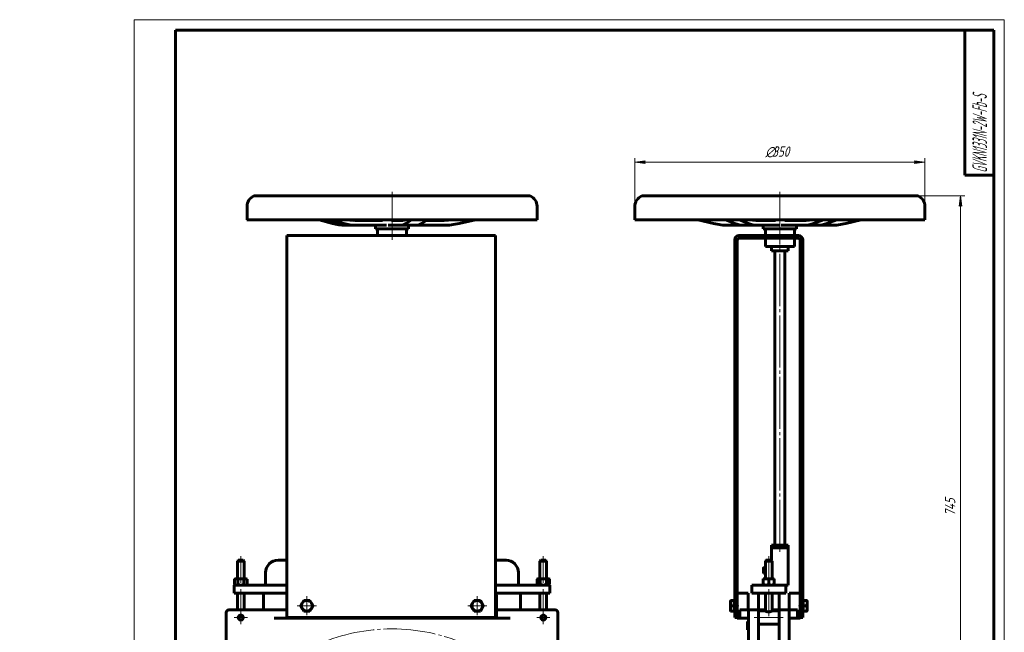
# Model space of a CAD drawing. Header units: millimetres. Extents: x -60 to 420, y 0 to 594.
# Tile 3 of 3: x -55 to 420, y 298 to 594. Entities that reach past the tile are written whole.
import ezdxf

# ---------------------------------------------------------------- set-up
doc = ezdxf.new("R2010")
doc.units = ezdxf.units.MM
for name, pattern in [('K5LT_AXLED', [29.668606, 25.168606, -1.5, 1.5, -1.5]), ('K5LT_BASIC', [0]), ('K5LT_THIN', [0])]:
    doc.linetypes.add(name, pattern=pattern)
doc.layers.add('Системный слой', color=7, linetype='Continuous')
doc.layers.add('Системный слой (1)', color=7, linetype='Continuous', true_color=0x6c6c6c)
doc.styles.add('KDIMTEXTSTYLE', font='GOST_AU.SHX', dxfattribs={"width": 0.96, "oblique": 15, "height": 5})
doc.styles.add('KTEXTSTYLE', font='GOST_AU.SHX', dxfattribs={"width": 0.56, "height": 5})
doc.dimstyles.new('KDIMSTYLE (0.40)', dxfattribs={"dimtxt": 5, "dimasz": 1, "dimexe": 2, "dimexo": 0, "dimgap": 1, "dimtad": 1, "dimlfac": 2.5, "dimtxsty": 'KDIMTEXTSTYLE', "dimsah": 1, "dimcen": 0, "dimdle": 1, "dimadec": 0, "dimazin": 0, "dimtfac": 0.667, "dimtmove": 0, "dimatfit": 3, "dimfxl": 1, "dimtvp": 1, "dimtolj": 1, "dimtzin": 0, "dimarcsym": 0})

# ---------------------------------------------------------------- blocks, each defined once
blk = doc.blocks.new('U0')
at = {"layer": 'Системный слой (1)', "color": 143, "linetype": 'K5LT_BASIC', "lineweight": 60, "true_color": 0x33acca}
for p, q in [((104.36, 497.27), (103.32, 497.42)), ((105.47, 497.17), (104.36, 497.27)), ((106.05, 497.14), (105.47, 497.17)), ((106.35, 497.13), (106.05, 497.14)), ((106.49, 497.13), (106.35, 497.13)), ((106.56, 497.13), (106.49, 497.13)), ((106.6, 497.13), (106.56, 497.13)), ((106.62, 497.13), (106.6, 497.13)), ((106.63, 497.13), (106.62, 497.13)), ((106.64, 497.13), (106.63, 497.13)), ((106.63, 497.13), (106.63, 497.13)), ((106.64, 497.13), (106.64, 497.13)), ((106.64, 497.13), (106.64, 497.13)), ((106.64, 497.13), (106.64, 497.13)), ((106.64, 497.13), (106.64, 497.13))]:
    blk.add_line(p, q, dxfattribs=at)
blk = doc.blocks.new('U1')
at = {"layer": 'Системный слой (1)', "color": 143, "linetype": 'K5LT_BASIC', "lineweight": 60, "true_color": 0x33acca}
for p, q in [((116.51, 497.32), (116.51, 497.42)), ((116.51, 492.97), (116.51, 494.73))]:
    blk.add_line(p, q, dxfattribs=at)
blk = doc.blocks.new('U2')
at = {"layer": 'Системный слой (1)', "color": 143, "linetype": 'K5LT_BASIC', "lineweight": 60, "true_color": 0x33acca}
for p, q in [((116.05, 497.13), (106.64, 497.13)), ((119.91, 497.13), (116.05, 497.13))]:
    blk.add_line(p, q, dxfattribs=at)
blk = doc.blocks.new('U3')
at = {"layer": 'Системный слой (1)', "color": 143, "linetype": 'K5LT_BASIC', "lineweight": 60, "true_color": 0x33acca}
for p, q in [((116.05, 497.13), (116.29, 497.18)), ((116.05, 497.13), (116.05, 497.13)), ((116.29, 497.18), (116.48, 497.29)), ((116.48, 497.29), (116.59, 497.42))]:
    blk.add_line(p, q, dxfattribs=at)
blk = doc.blocks.new('U4')
at = {"layer": 'Системный слой (1)', "color": 143, "linetype": 'K5LT_BASIC', "lineweight": 60, "true_color": 0x33acca}
for p, q in [((116.18, 497.17), (115.96, 497.13)), ((115.96, 497.13), (115.96, 497.13)), ((116.38, 497.27), (116.18, 497.17)), ((116.51, 497.41), (116.38, 497.27))]:
    blk.add_line(p, q, dxfattribs=at)
blk = doc.blocks.new('U5')
at = {"layer": 'Системный слой (1)', "color": 143, "linetype": 'K5LT_BASIC', "lineweight": 60, "true_color": 0x33acca}
for p, q in [((149.28, 497.13), (149.28, 497.13)), ((149.28, 497.13), (149.28, 497.13)), ((149.28, 497.13), (149.28, 497.13)), ((149.28, 497.13), (149.28, 497.13)), ((149.28, 497.13), (149.29, 497.13)), ((149.29, 497.13), (149.29, 497.13)), ((149.29, 497.13), (149.3, 497.13)), ((149.3, 497.13), (149.32, 497.13)), ((149.32, 497.13), (149.36, 497.13)), ((149.36, 497.13), (149.44, 497.13)), ((149.44, 497.13), (149.59, 497.13)), ((149.59, 497.13), (149.9, 497.14)), ((149.9, 497.14), (150.52, 497.15)), ((150.52, 497.15), (151.77, 497.23)), ((151.77, 497.23), (153.16, 497.38)), ((153.16, 497.38), (153.47, 497.42))]:
    blk.add_line(p, q, dxfattribs=at)
blk = doc.blocks.new('U6')
at = {"layer": 'Системный слой (1)', "color": 143, "linetype": 'K5LT_BASIC', "lineweight": 60, "true_color": 0x33acca}
for p, q in [((129.62, 497.13), (129.62, 497.13)), ((129.62, 497.13), (129.62, 497.13)), ((129.62, 497.13), (129.62, 497.13)), ((129.62, 497.13), (129.62, 497.13)), ((129.62, 497.13), (129.62, 497.13)), ((129.62, 497.13), (129.62, 497.13)), ((129.62, 497.13), (129.62, 497.13)), ((129.62, 497.13), (129.63, 497.13)), ((129.63, 497.13), (129.65, 497.13)), ((129.65, 497.13), (129.68, 497.13)), ((129.68, 497.13), (129.73, 497.13)), ((129.73, 497.13), (129.85, 497.14)), ((129.85, 497.14), (130.09, 497.17)), ((130.09, 497.17), (130.49, 497.28)), ((130.49, 497.28), (130.83, 497.42))]:
    blk.add_line(p, q, dxfattribs=at)
blk = doc.blocks.new('U7')
at = {"layer": 'Системный слой (1)', "color": 143, "linetype": 'K5LT_BASIC', "lineweight": 60, "true_color": 0x33acca}
for p, q in [((54.51, 497.42), (54.53, 497.42)), ((54.53, 497.42), (194.51, 497.42))]:
    blk.add_line(p, q, dxfattribs=at)
blk = doc.blocks.new('U8')
at = {"layer": 'Системный слой (1)', "color": 143, "linetype": 'K5LT_BASIC', "lineweight": 60, "true_color": 0x33acca}
for p, q in [((116.51, 492.97), (124.67, 492.97)), ((124.67, 492.97), (132.51, 492.97))]:
    blk.add_line(p, q, dxfattribs=at)
blk = doc.blocks.new('U9')
at = {"layer": 'Системный слой (1)', "color": 143, "linetype": 'K5LT_BASIC', "lineweight": 60, "true_color": 0x33acca}
for p, q in [((55.9, 317.08), (73.75, 317.08)), ((174.48, 317.08), (193.13, 317.08))]:
    blk.add_line(p, q, dxfattribs=at)
blk = doc.blocks.new('U10')
at = {"layer": 'Системный слой (1)', "color": 30, "linetype": 'K5LT_AXLED', "lineweight": 18, "true_color": 0xff8000}
for q in [(48.31, 305.35), (51.51, 308.55), (54.71, 305.35), (51.51, 302.15)]:
    blk.add_line((51.51, 305.35), q, dxfattribs=at)
blk = doc.blocks.new('U11')
at = {"layer": 'Системный слой (1)', "color": 30, "linetype": 'K5LT_AXLED', "lineweight": 18, "true_color": 0xff8000}
for q in [(83.39, 315.68), (78.79, 311.08), (87.99, 311.08), (83.39, 306.48)]:
    blk.add_line((83.39, 311.08), q, dxfattribs=at)
blk = doc.blocks.new('U12')
at = {"layer": 'Системный слой (1)', "color": 30, "linetype": 'K5LT_AXLED', "lineweight": 18, "true_color": 0xff8000}
for q in [(165.63, 315.68), (161.03, 311.08), (170.23, 311.08), (165.63, 306.48)]:
    blk.add_line((165.63, 311.08), q, dxfattribs=at)
blk = doc.blocks.new('U13')
at = {"layer": 'Системный слой (1)', "color": 30, "linetype": 'K5LT_AXLED', "lineweight": 18, "true_color": 0xff8000}
for q in [(194.31, 305.35), (197.51, 308.55), (200.71, 305.35), (197.51, 302.15)]:
    blk.add_line((197.51, 305.35), q, dxfattribs=at)
blk = doc.blocks.new('D2')
at = {"layer": 'Системный слой (1)'}
for points in [[(157.71, 254.76), (160.15, 259.17), (156.65, 255.54), (157.48, 255.55)], [(88.88, 162.63), (92.38, 166.26), (91.55, 166.25), (91.32, 167.05)]]:
    blk.add_hatch(color=7, dxfattribs=at).paths.add_polyline_path(points)
at = {"layer": 'Системный слой (1)', "color": 7, "linetype": 'K5LT_THIN', "lineweight": 18, "true_color": 0xffffff}
for p, q in [((160.15, 259.17), (88.88, 162.63)), ((156.65, 255.54), (160.15, 259.17)), ((160.15, 259.17), (157.71, 254.76)), ((157.48, 255.55), (156.65, 255.54)), ((157.71, 254.76), (157.48, 255.55)), ((88.88, 162.63), (91.32, 167.05)), ((91.32, 167.05), (91.55, 166.25)), ((88.88, 162.63), (61.58, 125.66)), ((92.38, 166.26), (88.88, 162.63)), ((91.55, 166.25), (92.38, 166.26))]:
    blk.add_line(p, q, dxfattribs=at)
blk.add_wipeout([(42.15, 126.66), (42.15, 134.04), (58.88, 134.04), (58.88, 126.66)]).dxf.layer = 'Системный слой (1)'
blk.add_line((61.58, 125.66), (40.15, 125.66), dxfattribs=at)
at = {"layer": 'Системный слой (1)', "color": 7, "insert": (42.15, 133.25), "char_height": 5, "attachment_point": 1, "style": 'KTEXTSTYLE'}
blk.add_mtext('\\H5.0;\\W1.000;\\Q15;\\Q15;\\W0.960;DN300', dxfattribs=at)
blk = doc.blocks.new('KDIMARROW_01')
at = {"layer": 'Системный слой'}
blk.add_hatch(color=0, dxfattribs=at).paths.add_polyline_path([(-5, -0.66), (0, 0), (-5, 0.66), (-4.5, 0)])
at = {"layer": 'Системный слой', "color": 0, "linetype": 'K5LT_THIN', "lineweight": 18}
for p, q in [((-4.5, 0), (-5, 0.66)), ((-5, 0.66), (0, 0)), ((0, 0), (-5, -0.66)), ((-5, -0.66), (-4.5, 0))]:
    blk.add_line(p, q, dxfattribs=at)
at = {"layer": 'Системный слой (1)', "color": 0, "linetype": 'K5LT_THIN', "lineweight": 18}
blk.add_line((124.51, 210.9), (124.11, 210.9), dxfattribs=at)
blk = doc.blocks.new('U27')
at = {"layer": 'Системный слой (1)', "color": 143, "linetype": 'K5LT_BASIC', "lineweight": 60, "true_color": 0x33acca}
for p, q in [((311.7, 482.47), (307.7, 482.47)), ((315.7, 482.47), (311.7, 482.47))]:
    blk.add_line(p, q, dxfattribs=at)
blk = doc.blocks.new('U28')
at = {"layer": 'Системный слой (1)', "color": 143, "linetype": 'K5LT_BASIC', "lineweight": 60, "true_color": 0x33acca}
for p, q in [((311.7, 484.47), (304.7, 484.47)), ((318.7, 484.47), (311.7, 484.47))]:
    blk.add_line(p, q, dxfattribs=at)
blk = doc.blocks.new('U29')
at = {"layer": 'Системный слой (1)', "color": 143, "linetype": 'K5LT_BASIC', "lineweight": 60, "true_color": 0x33acca}
for p, q in [((319.19, 497.13), (314.09, 497.13)), ((324.12, 497.13), (319.19, 497.13))]:
    blk.add_line(p, q, dxfattribs=at)
blk = doc.blocks.new('U30')
at = {"layer": 'Системный слой (1)', "color": 143, "linetype": 'K5LT_BASIC', "lineweight": 60, "true_color": 0x33acca}
for p, q in [((308.34, 497.13), (300.11, 497.13)), ((309.63, 497.13), (308.34, 497.13))]:
    blk.add_line(p, q, dxfattribs=at)
blk = doc.blocks.new('U31')
at = {"layer": 'Системный слой (1)', "color": 143, "linetype": 'K5LT_BASIC', "lineweight": 60, "true_color": 0x33acca}
for p, q in [((297.93, 497.38), (297.78, 497.42)), ((298.71, 497.23), (297.93, 497.38)), ((299.41, 497.16), (298.71, 497.23)), ((299.76, 497.14), (299.41, 497.16)), ((299.94, 497.14), (299.76, 497.14)), ((300.02, 497.13), (299.94, 497.14)), ((300.07, 497.13), (300.02, 497.13)), ((300.09, 497.13), (300.07, 497.13)), ((300.1, 497.13), (300.09, 497.13)), ((300.11, 497.13), (300.1, 497.13)), ((300.11, 497.13), (300.11, 497.13)), ((300.11, 497.13), (300.11, 497.13)), ((300.11, 497.13), (300.11, 497.13)), ((300.11, 497.13), (300.11, 497.13)), ((300.11, 497.13), (300.11, 497.13)), ((300.11, 497.13), (300.11, 497.13))]:
    blk.add_line(p, q, dxfattribs=at)
blk = doc.blocks.new('U32')
at = {"layer": 'Системный слой (1)', "color": 143, "linetype": 'K5LT_BASIC', "lineweight": 60, "true_color": 0x33acca}
for p, q in [((324.12, 497.13), (324.12, 497.13)), ((324.12, 497.13), (324.12, 497.13)), ((324.12, 497.13), (324.12, 497.13)), ((324.12, 497.13), (324.13, 497.13)), ((324.13, 497.13), (324.13, 497.13)), ((324.13, 497.13), (324.13, 497.13)), ((324.13, 497.13), (324.14, 497.13)), ((324.14, 497.13), (324.15, 497.13)), ((324.15, 497.13), (324.18, 497.13)), ((324.18, 497.13), (324.24, 497.13)), ((324.24, 497.13), (324.35, 497.13)), ((324.35, 497.13), (324.58, 497.14)), ((324.58, 497.14), (325.03, 497.17)), ((325.03, 497.17), (325.85, 497.27)), ((325.85, 497.27), (326.59, 497.42))]:
    blk.add_line(p, q, dxfattribs=at)
blk = doc.blocks.new('U33')
at = {"layer": 'Системный слой (1)', "color": 143, "linetype": 'K5LT_BASIC', "lineweight": 60, "true_color": 0x33acca}
for p, q in [((285.14, 497.38), (284.86, 497.42)), ((285.42, 497.34), (285.14, 497.38)), ((285.7, 497.31), (285.42, 497.34))]:
    blk.add_line(p, q, dxfattribs=at)
blk = doc.blocks.new('U34')
at = {"layer": 'Системный слой (1)', "color": 143, "linetype": 'K5LT_BASIC', "lineweight": 60, "true_color": 0x33acca}
for p, q in [((241.7, 497.42), (313.03, 497.42)), ((313.03, 497.42), (381.7, 497.42))]:
    blk.add_line(p, q, dxfattribs=at)
blk = doc.blocks.new('U35')
at = {"layer": 'Системный слой (1)', "color": 143, "linetype": 'K5LT_BASIC', "lineweight": 60, "true_color": 0x33acca}
for p, q in [((301.3, 309.08), (304.7, 309.08)), ((307.9, 309.08), (311.3, 309.08))]:
    blk.add_line(p, q, dxfattribs=at)
blk = doc.blocks.new('U36')
at = {"layer": 'Системный слой (1)', "color": 143, "linetype": 'K5LT_BASIC', "lineweight": 60, "true_color": 0x33acca}
for p, q in [((307.7, 340.28), (311.7, 340.28)), ((311.7, 340.28), (315.7, 340.28))]:
    blk.add_line(p, q, dxfattribs=at)
blk = doc.blocks.new('U37')
at = {"layer": 'Системный слой (1)', "color": 143, "linetype": 'K5LT_BASIC', "lineweight": 60, "true_color": 0x33acca}
for p, q in [((305.1, 333.08), (304.9, 333.08)), ((307.7, 333.08), (307.5, 333.08))]:
    blk.add_line(p, q, dxfattribs=at)
blk = doc.blocks.new('U38')
at = {"layer": 'Системный слой (1)', "color": 143, "linetype": 'K5LT_BASIC', "lineweight": 60, "true_color": 0x33acca}
for p, q in [((304.7, 308.55), (301.3, 308.55)), ((311.3, 308.55), (307.9, 308.55))]:
    blk.add_line(p, q, dxfattribs=at)
blk = doc.blocks.new('D5')
at = {"layer": 'Системный слой (1)'}
for points in [[(399.56, 503.9), (398.9, 508.9), (398.24, 503.9), (398.9, 504.4)], [(398.9, 210.9), (399.56, 215.9), (398.9, 215.4), (398.24, 215.9)]]:
    blk.add_hatch(color=7, dxfattribs=at).paths.add_polyline_path(points)
at = {"layer": 'Системный слой (1)', "color": 7, "linetype": 'K5LT_THIN', "lineweight": 18, "true_color": 0xffffff}
for p, q in [((378.39, 508.9), (400.9, 508.9)), ((398.24, 503.9), (398.9, 508.9)), ((398.9, 508.9), (399.56, 503.9)), ((398.9, 504.4), (398.24, 503.9)), ((399.56, 503.9), (398.9, 504.4)), ((398.9, 210.9), (398.24, 215.9)), ((398.24, 215.9), (398.9, 215.4)), ((398.9, 215.4), (399.56, 215.9)), ((399.56, 215.9), (398.9, 210.9)), ((314.3, 210.9), (400.9, 210.9))]:
    blk.add_line(p, q, dxfattribs=at)
blk.add_wipeout([(397.9, 354.49), (390.52, 354.49), (390.52, 364.88), (397.9, 364.88)]).dxf.layer = 'Системный слой (1)'
blk.add_line((398.9, 508.9), (398.9, 210.9), dxfattribs=at)
at = {"layer": 'Системный слой (1)', "color": 7, "insert": (391.31, 354.49), "char_height": 5, "attachment_point": 1, "rotation": 90, "style": 'KTEXTSTYLE'}
blk.add_mtext('\\H5.0;\\W1.000;\\Q15;\\Q15;\\W0.960;745', dxfattribs=at)
blk = doc.blocks.new('D6')
at = {"layer": 'Системный слой (1)'}
for points in [[(246.7, 524.56), (246.2, 525.22), (246.7, 525.88), (241.7, 525.22)], [(381.7, 525.22), (376.7, 525.88), (377.2, 525.22), (376.7, 524.56)]]:
    blk.add_hatch(color=7, dxfattribs=at).paths.add_polyline_path(points)
at = {"layer": 'Системный слой (1)', "color": 7, "linetype": 'K5LT_THIN', "lineweight": 18, "true_color": 0xffffff}
for p, q in [((241.7, 497.42), (241.7, 527.22)), ((241.7, 525.22), (246.7, 525.88)), ((246.7, 524.56), (241.7, 525.22)), ((246.7, 525.88), (246.2, 525.22)), ((246.2, 525.22), (246.7, 524.56)), ((377.2, 525.22), (376.7, 525.88)), ((376.7, 525.88), (381.7, 525.22)), ((381.7, 525.22), (376.7, 524.56)), ((376.7, 524.56), (377.2, 525.22)), ((381.7, 497.42), (381.7, 527.22))]:
    blk.add_line(p, q, dxfattribs=at)
blk.add_wipeout([(304.7, 526.22), (304.7, 533.6), (318.13, 533.6), (318.13, 526.22)]).dxf.layer = 'Системный слой (1)'
blk.add_line((241.7, 525.22), (381.7, 525.22), dxfattribs=at)
at = {"layer": 'Системный слой (1)', "color": 7, "char_height": 5, "attachment_point": 1, "style": 'KTEXTSTYLE'}
for s, insert in [('\\H5.0;\\W1.000;\\Q15;\\Q15;\\W0.960;∅', (304.7, 532.81)), ('\\H5.0;\\W1.000;\\Q15;\\Q15;\\W0.960;350', (308.01, 532.81))]:
    blk.add_mtext(s, dxfattribs=dict(at, insert=insert))
blk = doc.blocks.new('D7')
at = {"layer": 'Системный слой (1)'}
for points in [[(192.75, 259.9), (196.4, 263.38), (191.97, 260.96), (192.76, 260.73)], [(52.63, 158.42), (57.06, 160.84), (56.27, 161.08), (56.28, 161.9)]]:
    blk.add_hatch(color=7, dxfattribs=at).paths.add_polyline_path(points)
at = {"layer": 'Системный слой (1)', "color": 7, "linetype": 'K5LT_THIN', "lineweight": 18, "true_color": 0xffffff}
for p, q in [((52.63, 158.42), (196.4, 263.38)), ((191.97, 260.96), (196.4, 263.38)), ((196.4, 263.38), (192.75, 259.9)), ((192.76, 260.73), (191.97, 260.96)), ((192.75, 259.9), (192.76, 260.73)), ((52.63, 158.42), (56.28, 161.9)), ((56.28, 161.9), (56.27, 161.08)), ((57.06, 160.84), (52.63, 158.42)), ((56.27, 161.08), (57.06, 160.84))]:
    blk.add_line(p, q, dxfattribs=at)
blk.add_wipeout([(212.72, 274.83), (212.72, 282.22), (226.15, 282.22), (226.15, 274.83)]).dxf.layer = 'Системный слой (1)'
for p, q in [((196.4, 263.38), (210.72, 273.83)), ((210.72, 273.83), (228.71, 273.83))]:
    blk.add_line(p, q, dxfattribs=at)
at = {"layer": 'Системный слой (1)', "color": 7, "char_height": 5, "attachment_point": 1, "style": 'KTEXTSTYLE'}
for s, insert in [('\\H5.0;\\W1.000;\\Q15;\\Q15;\\W0.960;∅', (212.72, 281.42)), ('\\H5.0;\\W1.000;\\Q15;\\Q15;\\W0.960;445', (216.02, 281.42))]:
    blk.add_mtext(s, dxfattribs=dict(at, insert=insert))
blk = doc.blocks.new('U41')
at = {"color": 7, "linetype": 'K5LT_THIN', "lineweight": 18, "true_color": 0xffffff}
for p, q in [((0, 0), (0, 594)), ((0, 594), (420, 594)), ((420, 594), (420, 0))]:
    blk.add_line(p, q, dxfattribs=at)
at = {"color": 143, "linetype": 'K5LT_BASIC', "lineweight": 60, "true_color": 0x33acca}
for p, q in [((20, 5), (20, 589)), ((20, 589), (415, 589)), ((401, 519), (401, 589)), ((415, 589), (415, 5)), ((415, 519), (401, 519))]:
    blk.add_line(p, q, dxfattribs=at)
at = {"color": 7, "insert": (404.64, 520.13), "char_height": 7, "attachment_point": 1, "rotation": 90, "style": 'KTEXTSTYLE'}
blk.add_mtext('\\H5.0;\\W1.000;\\Q15;\\Q15;\\W0.506;\\H7.00;GVKN1331N-2W-Fb-S', dxfattribs=at)

msp = doc.modelspace()

# ---------------------------------------------------------------- linework, layer by layer
at = {"layer": 'Системный слой (1)', "color": 143, "linetype": 'K5LT_BASIC', "lineweight": 60, "true_color": 0x33acca}
for p, q in [((57.8193, 508.9019), (191.2069, 508.9019)), ((245.0017, 508.9019), (378.3893, 508.9019)), ((54.5131, 497.4193), (54.5131, 503.8992)), ((194.5131, 497.4193), (194.5131, 503.8992)), ((241.6955, 497.4193), (241.6955, 503.8992)), ((381.6955, 497.4193), (381.6955, 503.8992)), ((95.769, 495.5806), (89.2807, 497.4193)), ((96.3743, 495.5806), (90.0639, 497.4193)), ((101.1995, 495.5806), (94.8891, 497.4193)), ((107.12, 494.7294), (101.8565, 494.7294)), ((102.2948, 494.7294), (107.12, 494.7294)), ((106.6375, 497.1294), (106.6374, 497.1294)), ((121.0463, 494.7294), (107.12, 494.7294)), ((121.0463, 494.7294), (121.8001, 494.7294)), ((122.5865, 494.7294), (123.1499, 494.7294)), ((123.1499, 494.7294), (128.8604, 494.7294)), ((129.6164, 497.1294), (124.1745, 497.1294)), ((128.8604, 494.7294), (136.4202, 494.7294)), ((129.6164, 497.1294), (129.6164, 497.1294)), ((130.6642, 494.7294), (130.8323, 494.7294)), ((131.2888, 495.5806), (133.877, 497.4193)), ((131.3023, 494.7294), (131.9659, 494.7294)), ((131.9659, 494.7294), (149.4181, 494.7294)), ((132.5131, 492.9735), (132.5131, 494.7294)), ((138.8485, 495.5806), (141.4368, 497.4193)), ((149.4028, 497.1294), (141.0287, 497.1294)), ((156.8395, 495.5806), (164.7495, 497.4193)), ((279.6693, 495.5806), (272.0997, 497.4193)), ((289.9608, 495.5806), (285.4338, 497.4193)), ((300.769, 494.7294), (286.7713, 494.7294)), ((296.5217, 495.5806), (291.9947, 497.4193)), ((294.2081, 494.7294), (300.769, 494.7294)), ((300.1129, 497.1294), (300.1126, 497.1294)), ((310.7594, 494.7294), (300.769, 494.7294)), ((303.6955, 492.9735), (303.6955, 494.7294)), ((310.7594, 494.7294), (311.441, 494.7294)), ((312.2627, 494.7294), (312.9575, 494.7294)), ((312.9575, 494.7294), (323.4857, 494.7294)), ((319.6955, 492.9735), (319.6955, 494.7294)), ((323.4857, 494.7294), (336.4697, 494.7294)), ((323.4857, 494.7294), (329.8667, 494.7294)), ((324.1239, 497.1294), (324.1238, 497.1294)), ((327.9627, 495.5806), (332.7346, 497.4193)), ((334.3437, 495.5806), (339.1156, 497.4193)), ((343.4839, 495.5806), (350.9601, 497.4193)), ((174.4783, 489.7735), (73.7479, 489.7735)), ((73.7479, 489.7735), (73.7479, 487.7735)), ((117.5131, 489.7735), (117.5131, 492.9735)), ((131.5131, 489.7735), (131.5131, 492.9735)), ((174.4783, 487.7735), (174.4783, 489.7735)), ((291.8955, 489.7735), (320.6955, 489.7735)), ((303.6955, 492.9735), (319.6955, 492.9735)), ((304.6955, 489.7735), (304.6955, 492.9735)), ((318.6955, 489.7735), (318.6955, 492.9735)), ((73.7479, 305.4755), (73.7479, 487.7735)), ((174.4783, 487.7735), (174.4783, 305.4755)), ((289.8955, 305.4755), (289.8955, 487.7735)), ((291.0955, 305.4755), (291.0955, 487.3735)), ((292.2955, 488.5735), (320.2955, 488.5735)), ((304.6955, 484.4735), (304.6955, 488.5735)), ((318.6955, 484.4735), (318.6955, 488.5735)), ((321.4955, 305.4755), (321.4955, 487.3735)), ((322.6955, 305.4755), (322.6955, 487.7735)), ((307.6955, 484.4735), (307.6955, 482.4735)), ((309.2955, 340.2755), (309.2955, 482.4735)), ((314.0955, 340.2755), (314.0955, 482.4735)), ((315.6955, 484.4735), (315.6955, 482.4735)), ((307.6955, 339.0755), (307.6955, 340.2755)), ((307.6955, 339.0755), (307.6955, 333.0755)), ((307.6955, 339.0755), (315.6955, 339.0755)), ((315.6955, 339.0755), (315.6955, 340.2755)), ((315.6955, 339.0755), (315.6955, 321.0755)), ((50.3131, 333.0755), (49.9131, 332.6755)), ((49.9131, 332.6755), (53.1131, 332.6755)), ((49.9131, 324.0755), (49.9131, 332.6755)), ((52.7131, 333.0755), (50.3131, 333.0755)), ((52.7131, 333.0755), (53.1131, 332.6755)), ((53.1131, 324.0755), (53.1131, 332.6755)), ((69.5131, 333.0755), (73.7479, 333.0755)), ((174.4783, 333.0755), (179.5131, 333.0755)), ((196.3131, 333.0755), (195.9131, 332.6755)), ((195.9131, 324.0755), (195.9131, 332.6755)), ((195.9131, 332.6755), (199.1131, 332.6755)), ((198.7131, 333.0755), (196.3131, 333.0755)), ((198.7131, 333.0755), (199.1131, 332.6755)), ((199.1131, 324.0755), (199.1131, 332.6755)), ((305.0955, 333.0755), (304.6955, 332.6755)), ((304.6955, 332.6755), (306.2955, 332.6755)), ((304.6955, 324.0755), (304.6955, 332.6755)), ((304.8955, 333.0755), (304.8955, 332.8755)), ((307.4955, 333.0755), (305.0955, 333.0755)), ((306.2955, 332.6755), (307.8955, 332.6755)), ((307.4955, 333.0755), (307.8955, 332.6755)), ((307.6955, 332.8755), (307.6955, 333.0755)), ((307.8955, 324.0755), (307.8955, 332.6755)), ((303.7755, 329.6194), (303.7755, 328.9194)), ((303.9005, 329.6194), (303.7755, 329.6194)), ((303.7755, 328.9194), (303.7755, 327.5194)), ((304.6955, 329.6194), (303.9005, 329.6194)), ((304.6955, 328.2194), (303.9005, 328.2194)), ((48.9131, 324.0755), (48.5109, 323.8433)), ((48.5109, 323.8433), (48.5109, 321.3077)), ((49.2614, 324.0755), (48.9131, 324.0755)), ((51.5131, 324.0755), (49.2614, 324.0755)), ((50.012, 323.8433), (50.012, 321.3077)), ((53.7647, 324.0755), (51.5131, 324.0755)), ((53.0142, 323.8433), (53.0142, 321.3077)), ((54.1131, 324.0755), (53.7647, 324.0755)), ((54.1131, 324.0755), (54.5153, 323.8433)), ((54.5153, 323.8433), (54.5153, 321.3077)), ((63.5131, 321.0755), (63.5131, 327.0755)), ((185.5131, 321.0755), (185.5131, 327.0755)), ((194.9131, 324.0755), (194.5109, 323.8433)), ((194.5109, 323.8433), (194.5109, 321.3077)), ((194.9131, 324.0755), (195.2614, 324.0755)), ((195.2614, 324.0755), (197.5131, 324.0755)), ((196.012, 323.8433), (196.012, 321.3077)), ((197.5131, 324.0755), (199.7647, 324.0755)), ((199.0142, 323.8433), (199.0142, 321.3077)), ((199.7647, 324.0755), (200.1131, 324.0755)), ((200.1131, 324.0755), (200.5153, 323.8433)), ((200.5153, 323.8433), (200.5153, 321.3077)), ((303.6955, 324.0755), (303.6955, 323.8433)), ((304.9955, 324.0755), (303.6955, 324.0755)), ((303.6955, 323.8433), (303.6955, 321.3077)), ((303.7755, 327.5194), (303.7755, 326.8194)), ((303.7755, 326.8194), (303.9005, 326.8194)), ((304.6955, 326.8194), (303.9005, 326.8194)), ((307.5955, 324.0755), (304.9955, 324.0755)), ((306.2955, 323.8433), (306.2955, 321.3077)), ((308.8955, 324.0755), (307.5955, 324.0755)), ((308.8955, 323.8433), (308.8955, 324.0755)), ((308.8955, 323.8433), (308.8955, 321.3077)), ((48.3131, 321.0755), (48.3131, 317.0755)), ((48.6645, 321.0755), (48.3131, 321.0755)), ((48.9131, 321.0755), (48.5109, 321.3077)), ((51.6557, 321.0755), (48.6645, 321.0755)), ((55.8984, 321.0755), (51.6557, 321.0755)), ((54.1131, 321.0755), (54.5153, 321.3077)), ((55.8984, 321.0755), (73.7479, 321.0755)), ((174.4783, 321.0755), (193.1278, 321.0755)), ((197.3704, 321.0755), (193.1278, 321.0755)), ((194.9131, 321.0755), (194.5109, 321.3077)), ((200.3616, 321.0755), (197.3704, 321.0755)), ((200.1131, 321.0755), (200.5153, 321.3077)), ((200.7131, 321.0755), (200.3616, 321.0755)), ((200.7131, 317.0755), (200.7131, 321.0755)), ((299.8462, 321.0755), (298.0888, 321.0755)), ((298.0888, 321.0755), (298.0888, 317.0755)), ((302.8374, 321.0755), (299.8462, 321.0755)), ((303.6859, 321.0755), (302.8374, 321.0755)), ((303.6859, 321.0755), (308.9051, 321.0755)), ((303.6955, 321.3077), (303.6955, 321.0755)), ((308.8955, 321.0755), (308.8955, 321.3077)), ((309.7537, 321.0755), (308.9051, 321.0755)), ((312.7448, 321.0755), (309.7537, 321.0755)), ((314.5022, 321.0755), (312.7448, 321.0755)), ((314.5022, 321.0755), (315.6955, 321.0755)), ((314.5022, 317.0755), (314.5022, 321.0755)), ((48.3131, 317.0755), (48.6645, 317.0755)), ((48.6645, 317.0755), (51.6557, 317.0755)), ((49.9131, 309.0755), (49.9131, 317.0755)), ((51.6557, 317.0755), (55.8984, 317.0755)), ((53.1131, 309.0755), (53.1131, 317.0755)), ((62.5131, 317.0755), (62.5131, 309.0755)), ((81.1431, 312.3755), (81.8937, 313.6755)), ((81.8937, 313.6755), (83.3948, 313.6755)), ((83.3948, 313.6755), (84.8959, 313.6755)), ((84.8959, 313.6755), (85.6464, 312.3755)), ((164.1303, 313.6755), (163.3797, 312.3755)), ((165.6314, 313.6755), (164.1303, 313.6755)), ((167.1325, 313.6755), (165.6314, 313.6755)), ((167.883, 312.3755), (167.1325, 313.6755)), ((174.8783, 305.0755), (174.8783, 315.8755)), ((186.5131, 309.0755), (186.5131, 317.0755)), ((193.1278, 317.0755), (197.3704, 317.0755)), ((195.9131, 309.0755), (195.9131, 317.0755)), ((197.3704, 317.0755), (200.3616, 317.0755)), ((199.1131, 309.0755), (199.1131, 317.0755)), ((200.3616, 317.0755), (200.7131, 317.0755)), ((288.0077, 313.6755), (287.7755, 313.6755)), ((287.7755, 313.6755), (287.7755, 312.3755)), ((289.6555, 313.6755), (288.0077, 313.6755)), ((289.6555, 312.3755), (289.6555, 313.6755)), ((289.6555, 313.6755), (289.8955, 313.6755)), ((296.3269, 317.0755), (291.0955, 317.0755)), ((296.3269, 315.8755), (296.3269, 317.0755)), ((296.3269, 309.0755), (296.3269, 315.8755)), ((298.0888, 317.0755), (299.8462, 317.0755)), ((299.8462, 317.0755), (302.8374, 317.0755)), ((301.2955, 309.0755), (301.2955, 317.0755)), ((302.8374, 317.0755), (303.6859, 317.0755)), ((303.6859, 317.0755), (308.9051, 317.0755)), ((304.6955, 308.5517), (304.6955, 317.0755)), ((307.8955, 308.5517), (307.8955, 317.0755)), ((308.9051, 317.0755), (309.7537, 317.0755)), ((309.7537, 317.0755), (312.7448, 317.0755)), ((311.2955, 317.0755), (311.2955, 309.0755)), ((312.7448, 317.0755), (314.5022, 317.0755)), ((321.4955, 317.0755), (316.2484, 317.0755)), ((316.2484, 317.0755), (316.2484, 315.8755)), ((316.2484, 315.8755), (316.2484, 309.0755)), ((322.9356, 313.6755), (322.6955, 313.6755)), ((322.9356, 312.3755), (322.9356, 313.6755)), ((322.9356, 313.6755), (324.5833, 313.6755)), ((324.5833, 313.6755), (324.8156, 313.6755)), ((324.8156, 313.6755), (324.8156, 312.3755)), ((45.7131, 309.0755), (67.5694, 309.0755)), ((71.8121, 309.0755), (67.5694, 309.0755)), ((73.7479, 309.0755), (71.8121, 309.0755)), ((80.3926, 311.0755), (81.1431, 312.3755)), ((81.1431, 309.7755), (80.3926, 311.0755)), ((81.8937, 308.4755), (81.1431, 309.7755)), ((85.6464, 309.7755), (84.8959, 308.4755)), ((85.6464, 312.3755), (86.397, 311.0755)), ((86.397, 311.0755), (85.6464, 309.7755)), ((163.3797, 312.3755), (162.6291, 311.0755)), ((162.6291, 311.0755), (163.3797, 309.7755)), ((163.3797, 309.7755), (164.1303, 308.4755)), ((167.1325, 308.4755), (167.883, 309.7755)), ((168.6336, 311.0755), (167.883, 312.3755)), ((167.883, 309.7755), (168.6336, 311.0755)), ((177.2141, 309.0755), (174.8783, 309.0755)), ((181.4567, 309.0755), (177.2141, 309.0755)), ((181.4567, 309.0755), (203.3131, 309.0755)), ((287.7755, 312.3755), (287.7755, 309.7755)), ((287.7755, 309.7755), (287.7755, 308.4755)), ((289.6555, 311.0755), (288.0077, 311.0755)), ((289.6555, 311.0755), (289.6555, 312.3755)), ((289.6555, 309.7755), (289.6555, 311.0755)), ((289.6555, 308.4755), (289.6555, 309.7755)), ((294.7232, 309.0755), (292.3874, 309.0755)), ((292.3874, 309.0755), (292.3874, 305.0755)), ((296.4806, 309.0755), (294.7232, 309.0755)), ((301.2955, 309.0755), (296.4806, 309.0755)), ((296.4806, 309.0755), (296.4806, 307.8755)), ((301.2955, 307.8755), (301.2955, 309.0755)), ((316.1104, 309.0755), (311.2955, 309.0755)), ((311.2955, 309.0755), (311.2955, 307.8755)), ((317.8678, 309.0755), (316.1104, 309.0755)), ((316.1104, 307.8755), (316.1104, 309.0755)), ((320.2036, 309.0755), (317.8678, 309.0755)), ((320.2036, 305.0755), (320.2036, 309.0755)), ((322.9356, 311.0755), (322.9356, 312.3755)), ((322.9356, 309.7755), (322.9356, 311.0755)), ((322.9356, 311.0755), (324.5833, 311.0755)), ((322.9356, 308.4755), (322.9356, 309.7755)), ((324.8156, 312.3755), (324.8156, 309.7755)), ((324.8156, 309.7755), (324.8156, 308.4755)), ((44.5131, 294.2755), (44.5131, 307.8755)), ((67.5694, 305.0755), (71.8121, 305.0755)), ((71.8121, 305.0755), (74.1479, 305.0755)), ((174.4783, 305.4755), (73.7479, 305.4755)), ((74.1479, 305.0755), (74.1479, 305.4755)), ((174.8783, 305.0755), (74.1479, 305.0755)), ((83.3948, 308.4755), (81.8937, 308.4755)), ((84.8959, 308.4755), (83.3948, 308.4755)), ((164.1303, 308.4755), (165.6314, 308.4755)), ((165.6314, 308.4755), (167.1325, 308.4755)), ((174.8783, 305.0755), (177.2141, 305.0755)), ((177.2141, 305.0755), (181.4567, 305.0755)), ((204.5131, 294.2755), (204.5131, 307.8755)), ((287.7755, 308.4755), (288.0077, 308.4755)), ((289.6555, 308.4755), (288.0077, 308.4755)), ((289.6555, 308.4755), (289.8955, 308.4755)), ((291.0955, 305.4755), (289.8955, 305.4755)), ((291.0955, 305.4755), (291.0955, 305.0755)), ((292.3874, 305.0755), (291.0955, 305.0755)), ((292.3874, 305.0755), (294.7232, 305.0755)), ((294.7232, 305.0755), (296.4806, 305.0755)), ((296.4806, 307.8755), (296.4806, 294.2755)), ((301.2955, 294.2755), (301.2955, 307.8755)), ((311.2955, 294.2755), (311.2955, 307.8755)), ((316.1104, 294.2755), (316.1104, 307.8755)), ((316.1104, 305.0755), (317.8678, 305.0755)), ((317.8678, 305.0755), (320.2036, 305.0755)), ((321.4955, 305.0755), (320.2036, 305.0755)), ((321.4955, 305.4755), (322.6955, 305.4755)), ((321.4955, 305.0755), (321.4955, 305.4755)), ((322.9356, 308.4755), (322.6955, 308.4755)), ((322.9356, 308.4755), (324.5833, 308.4755)), ((324.8156, 308.4755), (324.5833, 308.4755)), ((296.0806, 303.5234), (296.4806, 303.5234)), ((296.0806, 301.0275), (296.0806, 303.5234)), ((296.0806, 299.8087), (296.0806, 301.0275)), ((296.0806, 299.4392), (296.0806, 299.8087)), ((296.0806, 299.8087), (296.4806, 299.8087)), ((296.0806, 299.4392), (296.4806, 299.4392)), ((311.2955, 302.1517), (301.2955, 302.1517))]:
    msp.add_line(p, q, dxfattribs=at)
at = {"layer": 'Системный слой (1)', "color": 30, "linetype": 'K5LT_AXLED', "lineweight": 18, "true_color": 0xff8000}
for p, q in [((124.5131, 487.7735), (124.5131, 510.9019)), ((311.6955, 487.7735), (311.6955, 510.9019)), ((311.6955, 337.0755), (311.6955, 490.5735)), ((51.5131, 335.0755), (51.5131, 322.0755)), ((197.5131, 335.0755), (197.5131, 322.0755)), ((306.2955, 335.0755), (306.2955, 322.0755)), ((51.5131, 319.0755), (51.5131, 306.123)), ((197.5131, 319.0755), (197.5131, 306.123)), ((306.2955, 319.0755), (306.2955, 306.123)), ((291.8955, 311.0755), (287.6555, 311.0755)), ((324.9356, 311.0755), (320.6955, 311.0755)), ((313.2955, 305.3517), (299.2955, 305.3517))]:
    msp.add_line(p, q, dxfattribs=at)
at = {"layer": 'Системный слой (1)', "color": 143, "linetype": 'K5LT_BASIC', "lineweight": 60, "true_color": 0x33acca}
for centre in [(51.5131, 305.3517), (197.5131, 305.3517)]:
    msp.add_circle(centre, 1.2, dxfattribs=at)
for centre, radius, start, end in [((59.951, 503.8992), 5.438, 113.080067, 180), ((189.0751, 503.8992), 5.438, 0, 66.919933), ((247.1335, 503.8992), 5.438, 113.080067, 180), ((376.2576, 503.8992), 5.438, 0, 66.919933), ((302.8955, 497.9294), 0.8, 270, 320.386203), ((320.4955, 497.9294), 0.8, 219.613797, 270), ((291.8955, 487.7735), 2, 90, 180), ((320.6955, 487.7735), 2, 0, 90), ((292.2955, 487.3735), 1.2, 90, 180), ((320.2955, 487.3735), 1.2, 0, 90), ((69.5131, 327.0755), 6, 90, 180), ((179.5131, 327.0755), 6, 0, 90), ((83.3948, 311.0755), 2.6, 90, 150), ((83.3948, 311.0755), 2.6, 30, 90), ((165.6314, 311.0755), 2.6, 90, 150), ((165.6314, 311.0755), 2.6, 30, 90), ((173.6783, 315.8755), 1.2, 0, 48.189685), ((45.7131, 307.8755), 1.2, 90, 180), ((83.3948, 311.0755), 2.6, 150, 210), ((83.3948, 311.0755), 2.6, 210, 270), ((83.3948, 311.0755), 2.6, 270, 330), ((83.3948, 311.0755), 2.6, 330, 30), ((165.6314, 311.0755), 2.6, 150, 210), ((165.6314, 311.0755), 2.6, 210, 270), ((165.6314, 311.0755), 2.6, 270, 330), ((165.6314, 311.0755), 2.6, 330, 30), ((203.3131, 307.8755), 1.2, 0, 90)]:
    msp.add_arc(centre, radius, start, end, dxfattribs=at)
for centre, ratio, start_param, end_param in [((101.8565, 527.5187), 0.82011114, 6.05483023, 6.28318531), ((102.2948, 527.5187), 0.79762687, 6.05483023, 6.28318531), ((107.12, 527.5187), 0.79762687, 6.05483023, 6.28318531), ((128.8604, 527.5187), 0.32715063, 0, 0.22835508), ((136.4202, 527.5187), 0.32715063, 0, 0.22835508), ((149.4181, 527.5187), 0.99981708, 0, 0.22835508), ((286.7713, 527.5187), 0.95679289, 6.05483023, 6.28318531), ((294.2081, 527.5187), 0.57220426, 6.05483023, 6.28318531), ((300.769, 527.5187), 0.57220426, 6.05483023, 6.28318531), ((323.4857, 527.5187), 0.60315121, 0, 0.22835508), ((329.8667, 527.5187), 0.60315121, 0, 0.22835508), ((336.4697, 527.5187), 0.9449722, 0, 0.22835508)]:
    msp.add_ellipse(centre, major_axis=(0, -32.7893), ratio=ratio, start_param=start_param, end_param=end_param, dxfattribs=at)
for points, knots in [([(304.5182, 497.1713), (304.5211, 497.1749), (304.5232, 497.1771), (304.5232, 497.177), (304.5207, 497.1746), (304.5118, 497.1679), (304.5053, 497.1636), (304.4893, 497.1547), (304.4796, 497.15), (304.4577, 497.1416), (304.446, 497.138), (304.422, 497.1326), (304.4098, 497.1308), (304.3938, 497.1296), (304.3893, 497.1294), (304.3842, 497.1294), (304.3833, 497.1294), (304.3824, 497.1294)], [0, 0, 0, 0, 1.54651029, 1.54651029, 3.13642093, 3.13642093, 4.69457965, 4.69457965, 6.23763699, 6.23763699, 7.7566777, 7.7566777, 9.2596527, 9.2596527, 9.87187072, 9.87187072, 10, 10, 10, 10]), ([(319.0056, 497.1964), (319.009, 497.1931), (319.0133, 497.1894), (319.0271, 497.1792), (319.0367, 497.1728), (319.0591, 497.1607), (319.0721, 497.1546), (319.0999, 497.1442), (319.1151, 497.1397), (319.145, 497.1332), (319.1604, 497.131), (319.1815, 497.1296), (319.1877, 497.1296), (319.1941, 497.1294), (319.1941, 497.1294), (319.1941, 497.1294)], [0, 0, 0, 0, 0.75265844, 0.75265844, 1.50381491, 1.50381491, 2.23820411, 2.23820411, 2.95939479, 2.95939479, 3.67200662, 3.67200662, 3.999535, 3.999535, 4, 4, 4, 4]), ([(306.2955, 308.123), (306.0902, 308.123), (305.8745, 308.1483), (305.4818, 308.2337), (305.3044, 308.2921), (305.0243, 308.3979), (304.9017, 308.453), (304.7372, 308.5303), (304.6955, 308.5517), (304.6955, 308.5517)], [1.230049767, 1.230049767, 1.230049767, 1.230049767, 1.384015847, 1.384015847, 1.537981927, 1.537981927, 1.691528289, 1.691528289, 1.845091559, 1.845091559, 1.845091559, 1.845091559]), ([(307.8955, 308.5517), (307.8955, 308.5517), (307.8538, 308.5303), (307.6894, 308.453), (307.5667, 308.3979), (307.2866, 308.2921), (307.1092, 308.2337), (306.7165, 308.1483), (306.5008, 308.123), (306.2955, 308.123)], [0.615043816, 0.615043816, 0.615043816, 0.615043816, 0.768571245, 0.768571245, 0.922117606, 0.922117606, 1.076083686, 1.076083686, 1.230049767, 1.230049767, 1.230049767, 1.230049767])]:
    msp.add_open_spline(points, degree=3, knots=knots, dxfattribs=at)
for points in [[(303.7755, 328.9194), (303.7755, 329.2443), (303.9005, 329.6194)], [(303.9005, 328.2194), (303.7755, 328.5946), (303.7755, 328.9194)], [(303.7755, 327.5194), (303.7755, 327.8443), (303.9005, 328.2194)], [(48.5109, 323.8433), (48.9131, 324.0755), (49.2614, 324.0755)], [(49.2614, 324.0755), (49.6097, 324.0755), (50.012, 323.8433)], [(50.012, 323.8433), (50.8164, 324.0755), (51.5131, 324.0755)], [(51.5131, 324.0755), (52.2097, 324.0755), (53.0142, 323.8433)], [(53.0142, 323.8433), (53.4164, 324.0755), (53.7647, 324.0755)], [(53.7647, 324.0755), (54.1131, 324.0755), (54.5153, 323.8433)], [(195.2614, 324.0755), (194.9131, 324.0755), (194.5109, 323.8433)], [(196.012, 323.8433), (195.6097, 324.0755), (195.2614, 324.0755)], [(197.5131, 324.0755), (196.8164, 324.0755), (196.012, 323.8433)], [(199.0142, 323.8433), (198.2097, 324.0755), (197.5131, 324.0755)], [(199.7647, 324.0755), (199.4164, 324.0755), (199.0142, 323.8433)], [(200.5153, 323.8433), (200.1131, 324.0755), (199.7647, 324.0755)], [(303.6955, 323.8433), (304.3922, 324.0755), (304.9955, 324.0755)], [(303.9005, 326.8194), (303.7755, 327.1946), (303.7755, 327.5194)], [(304.9955, 324.0755), (305.5988, 324.0755), (306.2955, 323.8433)], [(306.2955, 323.8433), (306.9922, 324.0755), (307.5955, 324.0755)], [(307.5955, 324.0755), (308.1988, 324.0755), (308.8955, 323.8433)], [(49.2614, 321.0755), (48.9131, 321.0755), (48.5109, 321.3077)], [(50.012, 321.3077), (49.6097, 321.0755), (49.2614, 321.0755)], [(51.5131, 321.0755), (50.8164, 321.0755), (50.012, 321.3077)], [(53.0142, 321.3077), (52.2097, 321.0755), (51.5131, 321.0755)], [(53.7647, 321.0755), (53.4164, 321.0755), (53.0142, 321.3077)], [(54.5153, 321.3077), (54.1131, 321.0755), (53.7647, 321.0755)], [(194.5109, 321.3077), (194.9131, 321.0755), (195.2614, 321.0755)], [(195.2614, 321.0755), (195.6097, 321.0755), (196.012, 321.3077)], [(196.012, 321.3077), (196.8164, 321.0755), (197.5131, 321.0755)], [(197.5131, 321.0755), (198.2097, 321.0755), (199.0142, 321.3077)], [(199.0142, 321.3077), (199.4164, 321.0755), (199.7647, 321.0755)], [(199.7647, 321.0755), (200.1131, 321.0755), (200.5153, 321.3077)], [(304.9955, 321.0755), (304.3922, 321.0755), (303.6955, 321.3077)], [(306.2955, 321.3077), (305.5988, 321.0755), (304.9955, 321.0755)], [(307.5955, 321.0755), (306.9922, 321.0755), (306.2955, 321.3077)], [(308.8955, 321.3077), (308.1988, 321.0755), (307.5955, 321.0755)], [(287.7755, 312.3755), (287.7755, 312.9788), (288.0077, 313.6755)], [(324.8156, 312.3755), (324.8156, 312.9788), (324.5833, 313.6755)], [(288.0077, 311.0755), (287.7755, 311.7722), (287.7755, 312.3755)], [(287.7755, 309.7755), (287.7755, 310.3788), (288.0077, 311.0755)], [(288.0077, 308.4755), (287.7755, 309.1722), (287.7755, 309.7755)], [(324.5833, 311.0755), (324.8156, 311.7722), (324.8156, 312.3755)], [(324.8156, 309.7755), (324.8156, 310.3788), (324.5833, 311.0755)], [(324.5833, 308.4755), (324.8156, 309.1722), (324.8156, 309.7755)]]:
    msp.add_rational_spline(points, [1, 1.0379548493, 1], degree=2, dxfattribs=at)

# ---------------------------------------------------------------- block references
at = {"layer": 'Системный слой (1)'}
for name in ['U7', 'U0', 'U2', 'U4', 'U3', 'U1', 'U6', 'U5', 'U34', 'U33', 'U31', 'U30', 'U29', 'U32', 'U8', 'U28', 'U27', 'U36', 'U37', 'U9', 'U11', 'U12', 'U35', 'U10', 'U13', 'U38']:
    msp.add_blockref(name, (0, 0), dxfattribs=at)

# ---------------------------------------------------------------- next in the draw order: dimensions: what is measured, and where the dimension line sits
at = {"layer": 'Системный слой (1)', "color": 7}
dim = msp.add_linear_dim(base=(398.8975, 508.9019), p1=(314.2955, 210.9019), p2=(378.3893, 508.9019), angle=90, dimstyle='KDIMSTYLE (0.40)', override={"dimexo": 0, "dimpost": '\\H5.0;\\W0.960;\\Q15;<>', "dimblk1": 'KDIMARROW_01', "dimblk2": 'KDIMARROW_01', "dimse1": 0, "dimse2": 0, "dimclrt": 7, "dimtol": 1, "dimtp": 0, "dimtm": 0, "dimtdec": 5, "dimtolj": 1}, dxfattribs=at)
dim.commit()
dim.dimension.update_dxf_attribs({"geometry": 'D5', "text_midpoint": (398.8975, 359.9019), "dimtype": 160})
dim = msp.add_diameter_dim_2p(p1=(213.6059, 331.5769), p2=(35.4202, 90.2269), dimstyle='KDIMSTYLE (0.40)', override={"dimtih": 1, "dimtoh": 1, "dimpost": '\\H5.0;\\W0.960;\\Q15;<>', "dimblk1": 'KDIMARROW_01', "dimblk2": 'KDIMARROW_01', "dimclrt": 7, "dimtol": 1, "dimtp": 0, "dimtm": 0, "dimtdec": 5, "dimtmove": 1, "dimatfit": 2, "dimtolj": 1}, dxfattribs=at)
dim.commit()
dim.dimension.update_dxf_attribs({"geometry": 'D2', "text_midpoint": (59.5806, 125.6607), "dimtype": 163})

# ---------------------------------------------------------------- next in the draw order: linework, layer by layer
at = {"layer": 'Системный слой (1)', "color": 30, "linetype": 'K5LT_AXLED', "lineweight": 18, "true_color": 0xff8000}
msp.add_circle((124.5131, 210.9019), 89, dxfattribs=at)

# ---------------------------------------------------------------- next in the draw order: dimensions: what is measured, and where the dimension line sits
at = {"layer": 'Системный слой (1)', "color": 7}
dim = msp.add_linear_dim(base=(241.6955, 525.2196), p1=(381.6955, 497.4193), p2=(241.6955, 497.4193), angle=180, dimstyle='KDIMSTYLE (0.40)', override={"dimexo": 0, "dimpost": '\\H5.0;\\W0.960;\\Q15;∅<>', "dimblk1": 'KDIMARROW_01', "dimblk2": 'KDIMARROW_01', "dimse1": 0, "dimse2": 0, "dimclrt": 7, "dimtol": 1, "dimtp": 0, "dimtm": 0, "dimtdec": 5, "dimtolj": 1}, dxfattribs=at)
dim.commit()
dim.dimension.update_dxf_attribs({"geometry": 'D6', "text_midpoint": (311.6955, 525.2196), "dimtype": 160})

# ---------------------------------------------------------------- next in the draw order: dimensions: what is measured, and where the dimension line sits
dim = msp.add_diameter_dim_2p(p1=(-55.1925, 79.7067), p2=(304.2186, 342.0971), dimstyle='KDIMSTYLE (0.40)', override={"dimtih": 1, "dimtoh": 1, "dimpost": '\\H5.0;\\W0.960;\\Q15;<>', "dimblk1": 'KDIMARROW_01', "dimblk2": 'KDIMARROW_01', "dimclrt": 7, "dimtol": 1, "dimtp": 0, "dimtm": 0, "dimtdec": 5, "dimtmove": 1, "dimatfit": 2, "dimtolj": 1}, dxfattribs=at)
dim.commit()
dim.dimension.update_dxf_attribs({"geometry": 'D7', "text_midpoint": (212.7153, 273.8344), "dimtype": 163})

# ---------------------------------------------------------------- next in the draw order: block references
msp.add_blockref('U41', (0, 0))

doc.saveas('drawing.dxf')
